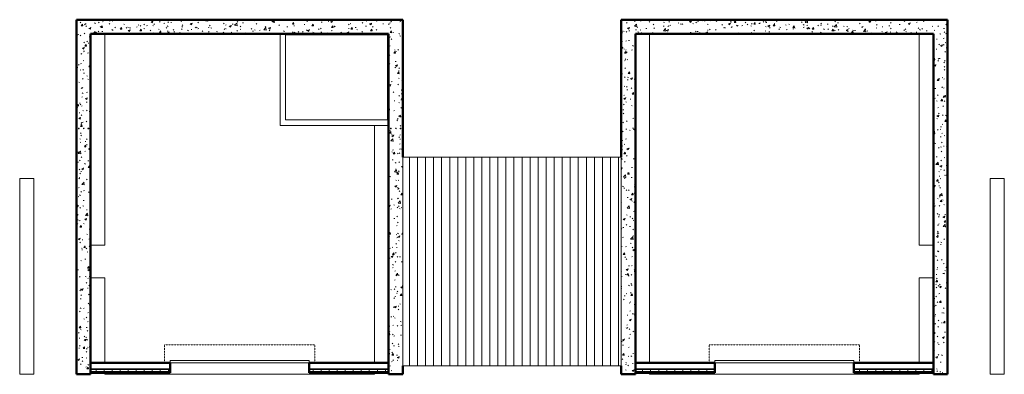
# Model space of a CAD drawing. Header units: inches. Extents: x -3505 to -246, y 2096 to 2951.
# Tile 2 of 2: x -1634 to -246, y 2267 to 2767. Entities that reach past the tile are written whole.
import ezdxf

# ---------------------------------------------------------------- set-up
doc = ezdxf.new("R2010")
doc.units = ezdxf.units.IN
doc.header["$MEASUREMENT"] = 0
doc.linetypes.add('Dash', pattern=[0.25, 0.125, -0.125])
for name, color, linetype, lineweight in [('A-DETL-GENF', 92, 'Continuous', 9), ('A-DETL-MEDM', 33, 'Continuous', 20), ('A-DOOR', 31, 'Continuous', 13), ('A-DOOR-HDLN', 31, 'Dash', 13), ('A-FLOR', 192, 'Continuous', 13), ('A-WALL', 113, 'Continuous', 13), ('A-WALL-PATT', 111, 'Continuous', 50), ('I-WALL', 2, 'Continuous', 13), ('L-SITE-WALL', 31, 'Continuous', 13), ('S-RBAR', 171, 'Continuous', 9)]:
    doc.layers.add(name, color=color, linetype=linetype, lineweight=lineweight)
pattern_1 = [(50, (1725.605, 0), (27.5427, -2.40992), [2.88, -31.68]), (355, (1725.605, 0), (-5.32784, 28.88427), [2.304, -25.344]), (100.451, (1727.9, -0.2), (22.21532, 26.47393), [2.448, -26.924]), (46.184, (1725.605, 7.68), (40.98187, -6.35642), [4.32, -47.52]), (96.636, (1729.02, 7.15), (35.89075, 37.4062), [3.671, -40.386]), (351.184, (1725.605, 7.68), (35.89097, 37.4062), [3.456, -38.016]), (21, (1729.445, 5.76), (22.92104, -15.46073), [2.88, -31.68]), (326, (1729.445, 5.76), (9.34353, 27.84574), [2.304, -25.344]), (71.451, (1731.355, 4.472), (32.26477, 12.38442), [2.448, -26.924]), (37.5, (1725.605, 0), (0.466855, 12.782707), [1.267, -23.77, 1.267, -24.461, -25.44]), (37.5, (1725.605, 0), (0.466855, 12.782707), [-50.765, 1.267, -24.173]), (7.5, (1725.605, 0), (10.10159, 15.14509), [1.267, -13.402, 1.267, -23.194, -9.696]), (7.5, (1725.605, 0), (10.10159, 15.14509), [-39.13, 1.267, -8.429]), (327.5, (1717.042, 0), (20.49916, -0.86578), [1.267, -8.333, 1.267, -28.685, -39.744]), (327.5, (1717.042, 0), (20.49916, -0.86578), [-39.552, 1.267, -38.477]), (317.5, (1713.202, 0), (22.39478, 3.84429), [1.267, -11.213, 1.267, -18.624, -28.224]), (317.5, (1713.202, 0), (22.39478, 3.84429), [-32.371, 1.267, -26.957])]
pattern_2 = [(0, (1725.605, 0), (0, 11.331), []), (90, (1725.605, 0), (-11.331, 7e-16), [])]

# ---------------------------------------------------------------- blocks, each defined once
blk = doc.blocks.new('Door-Overhead-Rolling - 196__ x 196__-386396-LOW ROOF PLAN')
at = {"layer": 'A-DOOR', "lineweight": 9}
for p, q in [((98, -7.1875), (-98, -7.1875)), ((-98, -7.1875), (-98, -10.1875)), ((-98, -10.1875), (98, -10.1875)), ((98, -10.1875), (98, -7.1875))]:
    blk.add_line(p, q, dxfattribs=at)
at = {"layer": 'A-DOOR-HDLN'}
for p, q in [((-106, -7.1875), (-106, -32.1875)), ((106, -7.1875), (106, -32.1875)), ((-106, -32.1875), (106, -32.1875))]:
    blk.add_line(p, q, dxfattribs=at)

msp = doc.modelspace()

# ---------------------------------------------------------------- hatches: boundary and pattern name
at = {"layer": 'A-DETL-GENF'}
h = msp.add_hatch(dxfattribs=at)
h.set_pattern_fill('FP2_7', style=0, pattern_type=2)
h.set_pattern_definition([(90, (1725.605, 0), (-11.331, 7e-16), [])])
h.paths.add_polyline_path([(-1094, 2279.2), (-786, 2279.2), (-786, 2573.2), (-1094, 2573.2), (-1094, 2283.1)])
at = {"layer": 'A-WALL-PATT', "lineweight": 9}
h = msp.add_hatch(dxfattribs=at)
h.set_pattern_fill('FP2_4', color=256, style=0, pattern_type=2)
h.set_pattern_definition(pattern_1)
h.paths.add_polyline_path([(-1554, 2267.2), (-1534, 2267.2), (-1534, 2767.2), (-1554, 2767.2), (-1554, 2271.1)])
h = msp.add_hatch(dxfattribs=at)
h.set_pattern_fill('FP2_4', color=256, style=0, pattern_type=2)
h.set_pattern_definition(pattern_1)
h.paths.add_polyline_path([(-1114, 2747.2), (-1094, 2747.2), (-1094, 2767.2), (-1534, 2767.2), (-1534, 2747.2), (-1294.6, 2747.2)])
h = msp.add_hatch(dxfattribs=at)
h.set_pattern_fill('FP2_4', color=256, style=0, pattern_type=2)
h.set_pattern_definition(pattern_1)
h.paths.add_polyline_path([(-786, 2267.2), (-766, 2267.2), (-766, 2767.2), (-786, 2767.2), (-786, 2279.2)])
h = msp.add_hatch(dxfattribs=at)
h.set_pattern_fill('FP2_4', color=256, style=0, pattern_type=2)
h.set_pattern_definition(pattern_1)
h.paths.add_polyline_path([(-346, 2747.2), (-326, 2747.2), (-326, 2767.2), (-766, 2767.2), (-766, 2747.2), (-568.4, 2747.2)])
h = msp.add_hatch(dxfattribs=at)
h.set_pattern_fill('FP2_4', color=256, style=0, pattern_type=2)
h.set_pattern_definition(pattern_1)
h.paths.add_polyline_path([(-1113, 2267.2), (-1094, 2267.2), (-1094, 2747.2), (-1114, 2747.2), (-1114, 2267.2)])
h = msp.add_hatch(dxfattribs=at)
h.set_pattern_fill('FP2_4', color=256, style=0, pattern_type=2)
h.set_pattern_definition(pattern_1)
h.paths.add_polyline_path([(-326, 2267.2), (-326, 2747.2), (-346, 2747.2), (-346, 2267.2)])
h = msp.add_hatch(dxfattribs=at)
h.set_pattern_fill('FP2_5', color=256, style=0, pattern_type=2)
h.set_pattern_definition([(0, (1725.605, 0), (30.72, 7.68), [1.267, -21.773, 1.267, -21.773, -122.88]), (0, (1725.605, 0), (30.72, 7.68), [-46.08, 1.267, -44.813, 1.267, -21.773, -53.76]), (0, (1725.605, 0), (30.72, 7.68), [-115.2, 1.267, -14.093, 1.267, -37.133]), (120, (1737.125, 3.84), (-22.011075, 22.7643), [1.267, -21.773, 1.267, -21.773, -122.88]), (120, (1737.125, 3.84), (-22.011075, 22.7643), [-46.08, 1.267, -44.813, 1.267, -21.773, -53.76]), (120, (1737.125, 3.84), (-22.011075, 22.7643), [-115.2, 1.267, -14.093, 1.267, -37.133]), (240, (1740.965, 19.2), (-8.708925, -30.4443), [1.267, -21.773, 1.267, -21.773, -122.88]), (240, (1740.965, 19.2), (-8.708925, -30.4443), [-46.08, 1.267, -44.813, 1.267, -21.773, -53.76]), (240, (1740.965, 19.2), (-8.708925, -30.4443), [-115.2, 1.267, -14.093, 1.267, -37.133])])
h.paths.add_polyline_path([(-1114, 2283), (-1114, 2283.6), (-1226, 2283.6), (-1226, 2283)])
h.paths.add_polyline_path([(-1422, 2283), (-1422, 2283.6), (-1534, 2283.6), (-1534, 2283), (-1476.2, 2283)])
h = msp.add_hatch(dxfattribs=at)
h.set_pattern_fill('FP2_6', color=256, style=0, pattern_type=2)
h.set_pattern_definition(pattern_2)
h.paths.add_polyline_path([(-1114, 2271.2), (-1114, 2274.2), (-1226, 2274.2), (-1226, 2271.2)])
h.paths.add_polyline_path([(-1422, 2271.2), (-1422, 2274.2), (-1534, 2274.2), (-1534, 2271.2), (-1476.2, 2271.2)])
h = msp.add_hatch(dxfattribs=at)
h.set_pattern_fill('FP2_6', color=256, style=0, pattern_type=2)
h.set_pattern_definition(pattern_2)
h.paths.add_polyline_path([(-766, 2271.2), (-654, 2271.2), (-654, 2274.2), (-766, 2274.2)])
h.paths.add_polyline_path([(-458, 2271.2), (-346, 2271.2), (-346, 2274.2), (-458, 2274.2)])
at = {"layer": 'S-RBAR'}
h = msp.add_hatch(color=256, dxfattribs=at)
edge = h.paths.add_edge_path()
edge.add_arc((-1550.8, 2613.9), 0.5, 0, 360)
for points in [[(-1550.8, 2613.4), (-1550.4, 2613.7), (-1550.4, 2614.2), (-1550.8, 2614.4), (-1551.2, 2614.2), (-1551.2, 2613.7)], [(-1543.7, 2613.6), (-1543.3, 2613.8), (-1543.5, 2614.2), (-1543.9, 2614.2), (-1544.1, 2613.8)], [(-1537.2, 2613.4), (-1536.7, 2613.7), (-1536.7, 2614.2), (-1537.2, 2614.4), (-1537.6, 2614.2), (-1537.6, 2613.7)], [(-1110.8, 2613.4), (-1110.4, 2613.7), (-1110.4, 2614.2), (-1110.8, 2614.4), (-1111.2, 2614.2), (-1111.2, 2613.7)], [(-1103.7, 2613.6), (-1103.3, 2613.8), (-1103.5, 2614.2), (-1103.9, 2614.2), (-1104.1, 2613.8)], [(-1097.2, 2613.4), (-1096.7, 2613.7), (-1096.7, 2614.2), (-1097.2, 2614.4), (-1097.6, 2614.2), (-1097.6, 2613.7), (-1097.4, 2613.6)]]:
    msp.add_hatch(color=256, dxfattribs=at).paths.add_polyline_path(points)
h = msp.add_hatch(color=256, dxfattribs=at)
edge = h.paths.add_edge_path()
edge.add_arc((-1543.7, 2613.9), 0.375, 0, 360)
h = msp.add_hatch(color=256, dxfattribs=at)
edge = h.paths.add_edge_path()
edge.add_arc((-1537.2, 2613.9), 0.5, 0, 360)
h = msp.add_hatch(color=256, dxfattribs=at)
edge = h.paths.add_edge_path()
edge.add_arc((-1110.8, 2613.9), 0.5, 0, 360)
h = msp.add_hatch(color=256, dxfattribs=at)
edge = h.paths.add_edge_path()
edge.add_arc((-1103.7, 2613.9), 0.375, 0, 360)
h = msp.add_hatch(color=256, dxfattribs=at)
edge = h.paths.add_edge_path()
edge.add_arc((-1097.2, 2613.9), 0.5, 0, 360)

# ---------------------------------------------------------------- linework, layer by layer
at = {"layer": 'A-DETL-MEDM'}
for p, q in [((-786, 2573.2), (-1094, 2573.2)), ((-1094, 2573.2), (-1094, 2279.2)), ((-786, 2279.2), (-786, 2573.2)), ((-1094, 2279.2), (-786, 2279.2))]:
    msp.add_line(p, q, dxfattribs=at)
at = {"layer": 'A-FLOR'}
for p, q in [((-1514, 2747.2), (-1514, 2449.2)), ((-746, 2747.2), (-746, 2283.6)), ((-366, 2449.2), (-366, 2747.2)), ((-1134, 2283.6), (-1134, 2618.2)), ((-1514, 2449.2), (-1534, 2449.2)), ((-346, 2449.2), (-366, 2449.2)), ((-1534, 2403.2), (-1514, 2403.2)), ((-1514, 2403.2), (-1514, 2283.6)), ((-366, 2283.6), (-366, 2403.2)), ((-366, 2403.2), (-346, 2403.2)), ((-1514, 2269.2), (-1514, 2267.2)), ((-1514, 2267.2), (-1134, 2267.2)), ((-1134, 2267.2), (-1134, 2269.2)), ((-746, 2269.2), (-746, 2267.2)), ((-746, 2267.2), (-366, 2267.2)), ((-366, 2267.2), (-366, 2269.2))]:
    msp.add_line(p, q, dxfattribs=at)
at = {"layer": 'A-WALL', "lineweight": 50}
for p, q in [((-1422, 2283.6), (-1534, 2283.6)), ((-1422, 2269.2), (-1422, 2283.6)), ((-1114, 2283.6), (-1226, 2283.6)), ((-1226, 2283.6), (-1226, 2269.2)), ((-654, 2283.6), (-766, 2283.6)), ((-654, 2269.2), (-654, 2283.6)), ((-346, 2283.6), (-458, 2283.6)), ((-458, 2283.6), (-458, 2269.2)), ((-1534, 2269.2), (-1422, 2269.2)), ((-1226, 2269.2), (-1114, 2269.2)), ((-766, 2269.2), (-654, 2269.2)), ((-458, 2269.2), (-346, 2269.2))]:
    msp.add_line(p, q, dxfattribs=at)
at = {"layer": 'A-WALL'}
for p, q in [((-1422, 2283), (-1534, 2283)), ((-1114, 2283), (-1226, 2283)), ((-766, 2283), (-654, 2283)), ((-458, 2283), (-346, 2283)), ((-1422, 2275), (-1534, 2275)), ((-1422, 2274.2), (-1534, 2274.2)), ((-1422, 2271.2), (-1534, 2271.2)), ((-1114, 2275), (-1226, 2275)), ((-1114, 2274.2), (-1226, 2274.2)), ((-1114, 2271.2), (-1226, 2271.2)), ((-766, 2275), (-654, 2275)), ((-766, 2274.2), (-654, 2274.2)), ((-766, 2271.2), (-654, 2271.2)), ((-458, 2275), (-346, 2275)), ((-458, 2274.2), (-346, 2274.2)), ((-458, 2271.2), (-346, 2271.2))]:
    msp.add_line(p, q, dxfattribs=at)
at = {"layer": 'I-WALL'}
for p, q in [((-1267, 2618.2), (-1267, 2747.2)), ((-1115.5, 2745.7), (-1259.1, 2745.7)), ((-1259.1, 2745.7), (-1259.1, 2626.1)), ((-1115.5, 2626.1), (-1115.5, 2745.7)), ((-1259.1, 2626.1), (-1115.5, 2626.1)), ((-1114, 2618.2), (-1267, 2618.2))]:
    msp.add_line(p, q, dxfattribs=at)
at = {"layer": 'L-SITE-WALL', "lineweight": 50}
for p, q in [((-1554, 2767.2), (-1554, 2267.2)), ((-1094, 2767.2), (-1554, 2767.2)), ((-1094, 2573.2), (-1094, 2767.2)), ((-786, 2767.2), (-786, 2573.2)), ((-326, 2767.2), (-786, 2767.2)), ((-326, 2267.2), (-326, 2767.2)), ((-1534, 2267.2), (-1534, 2747.2)), ((-1534, 2747.2), (-1114, 2747.2)), ((-1114, 2747.2), (-1114, 2267.2)), ((-766, 2267.2), (-766, 2747.2)), ((-766, 2747.2), (-346, 2747.2)), ((-346, 2747.2), (-346, 2267.2)), ((-1094, 2267.2), (-1094, 2279.2)), ((-786, 2279.2), (-786, 2267.2)), ((-1554, 2267.2), (-1534, 2267.2)), ((-1114, 2267.2), (-1094, 2267.2)), ((-786, 2267.2), (-766, 2267.2)), ((-346, 2267.2), (-326, 2267.2))]:
    msp.add_line(p, q, dxfattribs=at)
at = {"layer": 'L-SITE-WALL'}
for p, q in [((-1634, 2267.2), (-1634, 2543.2)), ((-1634, 2543.2), (-1614, 2543.2)), ((-1614, 2543.2), (-1614, 2267.2)), ((-266, 2267.2), (-266, 2543.2)), ((-266, 2543.2), (-246, 2543.2)), ((-246, 2543.2), (-246, 2267.2)), ((-1634, 2267.2), (-1614, 2267.2)), ((-266, 2267.2), (-246, 2267.2))]:
    msp.add_line(p, q, dxfattribs=at)
at = {"layer": 'S-RBAR'}
for p, q in [((-1550.8, 2614.4), (-1551.2, 2614.2)), ((-1551.2, 2614.2), (-1551.2, 2613.7)), ((-1551.2, 2613.7), (-1550.8, 2613.4)), ((-1550.4, 2614.2), (-1550.8, 2614.4)), ((-1550.8, 2613.4), (-1550.4, 2613.7)), ((-1550.4, 2613.7), (-1550.4, 2614.2)), ((-1543.9, 2614.2), (-1544.1, 2613.8)), ((-1544.1, 2613.8), (-1543.7, 2613.6)), ((-1543.5, 2614.2), (-1543.9, 2614.2)), ((-1543.7, 2613.6), (-1543.3, 2613.8)), ((-1543.3, 2613.8), (-1543.5, 2614.2)), ((-1537.2, 2614.4), (-1537.6, 2614.2)), ((-1537.6, 2614.2), (-1537.6, 2613.7)), ((-1537.6, 2613.7), (-1537.2, 2613.4)), ((-1536.7, 2614.2), (-1537.2, 2614.4)), ((-1537.2, 2613.4), (-1536.7, 2613.7)), ((-1536.7, 2613.7), (-1536.7, 2614.2)), ((-1110.8, 2614.4), (-1111.2, 2614.2)), ((-1111.2, 2614.2), (-1111.2, 2613.7)), ((-1111.2, 2613.7), (-1110.8, 2613.4)), ((-1110.4, 2614.2), (-1110.8, 2614.4)), ((-1110.8, 2613.4), (-1110.4, 2613.7)), ((-1110.4, 2613.7), (-1110.4, 2614.2)), ((-1103.9, 2614.2), (-1104.1, 2613.8)), ((-1104.1, 2613.8), (-1103.7, 2613.6)), ((-1103.5, 2614.2), (-1103.9, 2614.2)), ((-1103.7, 2613.6), (-1103.3, 2613.8)), ((-1103.3, 2613.8), (-1103.5, 2614.2)), ((-1097.2, 2614.4), (-1097.6, 2614.2)), ((-1097.6, 2614.2), (-1097.6, 2613.7)), ((-1097.6, 2613.7), (-1097.4, 2613.6)), ((-1097.4, 2613.6), (-1097.2, 2613.4)), ((-1096.7, 2614.2), (-1097.2, 2614.4)), ((-1097.2, 2613.4), (-1096.7, 2613.7)), ((-1096.7, 2613.7), (-1096.7, 2614.2))]:
    msp.add_line(p, q, dxfattribs=at)
for centre, radius in [((-1550.8, 2613.9), 0.5), ((-1543.7, 2613.9), 0.375), ((-1537.2, 2613.9), 0.5), ((-1110.8, 2613.9), 0.5), ((-1103.7, 2613.9), 0.375), ((-1097.2, 2613.9), 0.5)]:
    msp.add_circle(centre, radius, dxfattribs=at)

# ---------------------------------------------------------------- block references
at = {"layer": 'A-DOOR', "rotation": 180}
for p in [(-1324, 2276.4), (-556, 2276.4)]:
    msp.add_blockref('Door-Overhead-Rolling - 196__ x 196__-386396-LOW ROOF PLAN', p, dxfattribs=at)

doc.saveas('drawing.dxf')
